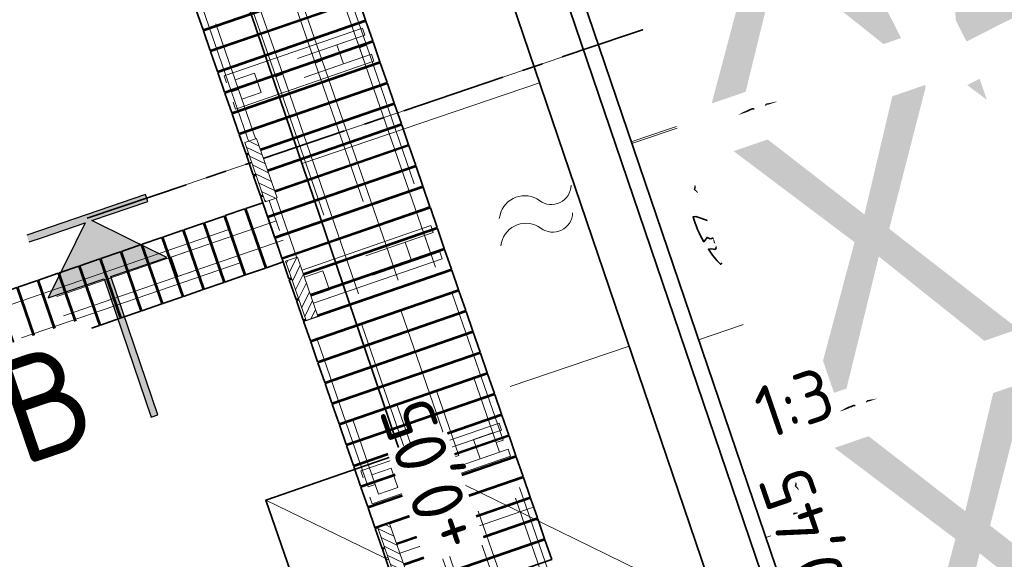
# Model space of a CAD drawing. Header units: metres. Extents: x 264779 to 275389, y 575281 to 580396.
# Tile 54 of 174: x 265279.39 to 265288.81, y 576991.29 to 576996.46. Entities that reach past the tile are written whole.
import ezdxf
from ezdxf.enums import TextEntityAlignment as Align

# ---------------------------------------------------------------- set-up
doc = ezdxf.new("R2018")
doc.units = ezdxf.units.M
doc.set_wipeout_variables(frame=1)
for name, pattern in [('B-WE-RI-HWA_PVC_400-G', [10, 4, -1, 1, -1, 3]), ('B-WE-VH-KANTOPSLUITING_TROTTOIRBAND_RWS_[AFMETINGEN1]-G', [10, 2.5, -1.5, 0, -1.5, 0, -1.5, 0, -1.5, 0, -1.5]), ('HIDDEN', [9.524999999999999, 6.35, -3.175]), ('XX-CENTER', [8, 5, -1, 1, -1])]:
    doc.linetypes.add(name, pattern=pattern)
for name, color, linetype, lineweight, true_color in [('N-GV-GR-BOOM-S', 7, 'Continuous', 35, 0x00a500), ('N-OI-RI-BELUCHTINGSDRAINAGE_PVC_160-G', 3, 'B-WE-RI-DRAINAGE_PVC_160-G', 35, 0x00ff00), ('N-OI-RI-DWA_PVC_250-G', 20, 'B-WE-RI-DWA_PVC_250-G', 35, 0xff3f00), ('N-OI-RI-HWA_PVC_400-G', 150, 'B-WE-RI-HWA_PVC_400-G', 35, 0x007fff)]:
    doc.layers.add(name, color=color, linetype=linetype, lineweight=lineweight, true_color=true_color)
for name, color, linetype, lineweight in [('N-OI-RI-ALGEMEEN-B.O.B.-T25', 7, 'Continuous', 25), ('N-OI-RI-ALGEMEEN-INFORMATIE-T25', 7, 'Continuous', 25), ('N-OI-RI-ALGEMEEN-VERHANG-T25', 7, 'Continuous', 25), ('N-WA-RI-DETAIL1-G', 1, 'HIDDEN', 18), ('N-WE-GK-BESCHOEIING-G', 130, 'B-WE-GK-BESCHOEIING_TYPE_1-G', 35), ('N-WE-GK-BESCHOEIING_ACHTERKANT-G', 130, 'Continuous', 35), ('N-WE-GW-TALUD_KRUIN-G', 3, 'Continuous', 35), ('N-WE-GW-TALUD_TEEN-G', 94, 'Continuous', 35), ('N-WE-GW-TALUDARCERING_KORT-G', 90, 'Continuous', 18), ('N-WE-GW-TALUDARCERING_LANG-G', 60, 'Continuous', 13), ('N-WE-GW-WATERGANG_BODEM-G', 44, 'Continuous', 35), ('N-WE-IE-MEUBILAIR_WATERWEGMEUBILAIR_KIKKER-S', 11, 'Continuous', 18), ('N-WE-VH-GOOT_SBS-G', 40, 'Continuous', 35), ('N-WE-VH-KANTOPSLUITING_TROTTOIRBAND_RWS_110-220x250-G', 60, 'B-WE-VH-KANTOPSLUITING_TROTTOIRBAND_RWS_[AFMETINGEN1]-G', 35), ('N-WE-VH-VERHARDING_STRAATBAKSTEEN_DIKFORMAAT_KEPER-G', 40, 'Continuous', 35), ('N-XX-AL-HOOGTELABEL-T25-M', 7, 'Continuous', 25), ('N-XX-AL-TOPOGRAFIE-G', 7, 'Continuous', 35), ('N-XX-AL-TOPOGRAFIE-S', 7, 'Continuous', 18), ('X-XX-AL-AANPIJLING-T25', 7, 'Continuous', 25), ('X-XX-AL-PROFIELLIJN-S', 7, 'Continuous', 25), ('X-XX-AL-VERKANTING_DAKPROFIEL-S', 7, 'Continuous', 25), ('X-XX-AL-VERWIJZING_DOORSNEDE-G', 7, 'XX-CENTER', 35)]:
    doc.layers.add(name, color=color, linetype=linetype, lineweight=lineweight)
doc.layers.add('X-XX-AL-HULPLAAG-G', color=6, linetype='Continuous', lineweight=18, plot=False)
doc.styles.add('NLCS-ISO', font='NLCS-ISO.ttf')
doc.styles.add('NLCS-ISO-ANNOTATIVE-T25', font='NLCS-ISO.ttf', dxfattribs={"height": 2.5})
doc.styles.add('NLCS-ISO-M1000-T25', font='NLCS-ISO.ttf', dxfattribs={"height": 2.5})
doc.styles.get("Standard").update_dxf_attribs({"font": 'arial.ttf'})
doc.linetypes.add('B-WE-GK-BESCHOEIING_TYPE_1-G', pattern='A,7.5,[151,NLCS.shx,S=2,R=0,X=-0.25,Y=0.6],2.5', length=10)
doc.linetypes.add('B-WE-RI-DRAINAGE_PVC_160-G', pattern='A,10.25,-3,[160,NLCS.shx,S=0.25,R=0,X=0,Y=0],-3.5,["o",Standard,S=1,R=0,X=-0.35,Y=-0.35],-3.25', length=20)
doc.linetypes.add('B-WE-RI-DWA_PVC_250-G', pattern='A,6,-5.5,["O   O   O",NLCS-ISO,S=0.5,R=0,X=-2.5,Y=-0.2],-3.5,5', length=20)
doc.dimstyles.new('NLCS-ANNOTATIVE-T25-SCHRAP', dxfattribs={"dimtxt": 2.5, "dimasz": 1.4, "dimexe": 2, "dimexo": 2, "dimgap": 0.7, "dimtad": 1, "dimzin": 0, "dimtxsty": 'NLCS-ISO-ANNOTATIVE-T25', "dimblk": 'OBLIQUE', "dimcen": 2.5, "dimdle": 2, "dimclrd": 256, "dimclre": 256, "dimclrt": 256, "dimadec": 1, "dimazin": 0, "dimtfac": 1, "dimtofl": 0, "dimtmove": 1, "dimatfit": 0, "dimldrblk": 'OBLIQUE', "dimfxl": 2, "dimfxlon": 1, "dimtfillclr": 256, "dimtolj": 1, "dimtzin": 0, "dimlwd": 18, "dimlwe": 18, "dimarcsym": 0})

# ---------------------------------------------------------------- blocks, each defined once
blk = doc.blocks.new('_Oblique')
at = {"color": 0, "linetype": 'ByBlock', "lineweight": -2}
blk.add_line((-0.5, -0.5), (0.5, 0.5), dxfattribs=at)
blk = doc.blocks.new('*D22')
at = {"layer": 'Defpoints', "color": 0, "transparency": 16777216}
for p in [(265280.6786362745, 577002.293790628), (265274.2817315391, 576991.7192973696), (265284.9584005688, 576989.9030544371)]:
    blk.add_point(p, dxfattribs=at)
at = {"layer": 'X-XX-AL-AANPIJLING-T25', "lineweight": 18, "transparency": 16777216}
for p, q in [((265280.809226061, 577001.9157082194), (265280.5480464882, 577002.6718730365)), ((265271.3223302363, 576999.0621194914), (265281.0567186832, 577002.4243804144)), ((265271.8310024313, 576998.8146268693), (265271.5698228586, 576999.5707916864))]:
    blk.add_line(p, q, dxfattribs=at)
at = {"layer": 'X-XX-AL-AANPIJLING-T25', "lineweight": 18, "transparency": 16777216, "xscale": 0.28, "yscale": 0.28, "zscale": 0.28}
for p, rotation in [((265280.6786362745, 577002.293790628), 19.05492901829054), ((265271.700412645, 576999.1927092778), 199.0549290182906)]:
    blk.add_blockref('_Oblique', p, dxfattribs=dict(at, rotation=rotation))
at = {"layer": 'X-XX-AL-AANPIJLING-T25', "transparency": 16777216, "insert": (265276.0458756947, 577001.1591406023), "char_height": 0.5, "attachment_point": 5, "rotation": 19.054929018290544, "style": 'NLCS-ISO-ANNOTATIVE-T25', "bg_fill": 3, "box_fill_scale": 1.1, "bg_fill_color": 256, "bg_fill_true_color": 13158600, "bg_fill_transparency": 0}
blk.add_mtext('\\A1;9,50', dxfattribs=at)
blk = doc.blocks.new('*D23')
at = {"layer": 'Defpoints', "color": 0, "transparency": 16777216}
for p in [(265282.5690482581, 577002.9467395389), (265286.8489763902, 576990.5555290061), (265284.9584005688, 576989.9030544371)]:
    blk.add_point(p, dxfattribs=at)
at = {"layer": 'X-XX-AL-AANPIJLING-T25', "lineweight": 18, "transparency": 16777216}
for p, q in [((265282.6996380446, 577002.5686571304), (265282.4384584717, 577003.3248219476)), ((265280.3005538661, 577002.163200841), (265282.9471306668, 577003.0773293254)), ((265280.8092260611, 577001.9157082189), (265280.5480464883, 577002.6718730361))]:
    blk.add_line(p, q, dxfattribs=at)
at = {"layer": 'X-XX-AL-AANPIJLING-T25', "lineweight": 18, "transparency": 16777216, "xscale": 0.28, "yscale": 0.28, "zscale": 0.28}
for p, rotation in [((265282.5690482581, 577002.9467395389), 19.05492901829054), ((265280.6786362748, 577002.2937906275), 199.0549290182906)]:
    blk.add_blockref('_Oblique', p, dxfattribs=dict(at, rotation=rotation))
at = {"layer": 'X-XX-AL-AANPIJLING-T25', "transparency": 16777216, "insert": (265281.4801935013, 577003.0361557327), "char_height": 0.5, "attachment_point": 5, "rotation": 19.054929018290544, "style": 'NLCS-ISO-ANNOTATIVE-T25', "bg_fill": 3, "box_fill_scale": 1.1, "bg_fill_color": 256, "bg_fill_true_color": 13158600, "bg_fill_transparency": 0}
blk.add_mtext('\\A1;2,00', dxfattribs=at)
blk = doc.blocks.new('*U39')
at = {"lineweight": 30, "flags": 27}
blk.add_attdef('HELLING_2', text='', height=2.499999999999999, rotation=206.9533991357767, dxfattribs=at).set_placement((9.528794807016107, -1.993402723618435), align=Align.TOP_LEFT)
at = {"lineweight": 30}
blk.add_attdef('HELLING', text='', height=2.5, rotation=190.9533991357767, dxfattribs=at).set_placement((0.6283306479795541, -6.055908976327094), align=Align.TOP_LEFT)
blk = doc.blocks.new('*U100')
blk.add_hatch(color=256).paths.add_polyline_path([(-3.002745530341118, 0.1918912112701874), (-3.004714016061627, -0.1581032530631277), (-0.1759814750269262, -0.1740129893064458), (-3.016825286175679, -2.983079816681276), (-0.1868700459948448, -2.998996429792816), (-0.226239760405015, -9.998885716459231), (0.1137548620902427, -10.00079795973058), (0.1531245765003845, -3.000908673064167), (2.983079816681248, -3.016825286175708), (0.1740129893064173, -0.1759814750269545), (2.998968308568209, -0.1918699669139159), (3.000936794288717, 0.1581244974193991)])
at = {"linetype": 'Continuous'}
blk.add_lwpolyline([(-3.004714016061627, -0.1581032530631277), (-2.328893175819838, -0.1619042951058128), (-0.1762953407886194, -0.1740112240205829), (-0.9186807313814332, -0.9084045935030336), (-3.016825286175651, -2.983079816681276), (-0.1868700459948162, -2.998996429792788), (-0.2262397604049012, -9.998885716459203), (0.1137548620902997, -10.00079795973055), (0.1531245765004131, -3.000908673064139), (2.983079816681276, -3.016825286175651), (1.578546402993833, -1.596403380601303), (0.1734500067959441, -0.1759783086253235), (2.998968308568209, -0.1918699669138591), (3.000936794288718, 0.158124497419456), (-3.002745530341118, 0.1918912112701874)], dxfattribs=at)
at = {"layer": 'X-XX-AL-VERWIJZING_DOORSNEDE-G'}
blk.add_lwpolyline([(0, 0), (74.99881378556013, -0.4218183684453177)], dxfattribs=at)
at = {"insert": (-4.776607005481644, -5.213116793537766), "char_height": 4.999999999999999, "attachment_point": 2, "rotation": 359.67775280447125, "style": 'NLCS-ISO', "bg_fill": 3, "box_fill_scale": 1.15, "bg_fill_color": 256, "bg_fill_transparency": 0}
blk.add_mtext('B', dxfattribs=at)
blk = doc.blocks.new('*U150')
at = {"layer": 'N-OI-RI-ALGEMEEN-B.O.B.-T25', "lineweight": 30, "ltscale": 0.5, "oblique": 30, "flags": 8}
for tag, p in [('+0,00', (-83.66676012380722, 244.6481309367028)), ('+0,01', (-1.323742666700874, 2.33425459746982))]:
    blk.add_attdef(tag, text='', height=2.5, rotation=108.7682761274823, dxfattribs=at).set_placement(p, align=Align.BOTTOM_LEFT)
at = {"layer": 'N-OI-RI-ALGEMEEN-INFORMATIE-T25', "lineweight": 30, "ltscale": 0.5, "oblique": 30, "flags": 8}
blk.add_attdef('BETON%%C160', text='', height=2.5, rotation=108.7682761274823, dxfattribs=at).set_placement((-46.49143291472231, 146.0819556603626), align=Align.BOTTOM_RIGHT)
at = {"layer": 'N-OI-RI-ALGEMEEN-VERHANG-T25', "lineweight": 30, "ltscale": 0.5, "oblique": 30, "flags": 8}
blk.add_attdef('1:1000', text='', height=2.5, rotation=108.7682761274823, dxfattribs=at).set_placement((-46.02916097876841, 133.8942856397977), align=Align.BOTTOM_LEFT)
blk = doc.blocks.new('*U152')
at = {"flags": 128}
blk.add_lwpolyline([(-7.450580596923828e-09, -4.656612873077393e-10), (-59.05629647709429, 173.8046855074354)], dxfattribs=at)
at = {"layer": 'N-OI-RI-ALGEMEEN-B.O.B.-T25', "lineweight": 30, "ltscale": 0.5, "oblique": 30, "flags": 43}
for tag, p in [('+0,00', (-55.55993520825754, 165.0830213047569)), ('+0,01', (-0.3724452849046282, 2.657503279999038))]:
    blk.add_attdef(tag, text='', height=2.5, rotation=108.7670114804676, dxfattribs=at).set_placement(p, align=Align.TOP_LEFT)
at = {"layer": 'N-OI-RI-ALGEMEEN-INFORMATIE-T25', "lineweight": 30, "ltscale": 0.5, "oblique": 30, "flags": 43}
blk.add_attdef('BETON%%C160', text='', height=2.5, rotation=108.7670114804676, dxfattribs=at).set_placement((-30.84193111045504, 81.52268714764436), align=Align.TOP_RIGHT)
at = {"layer": 'N-OI-RI-ALGEMEEN-VERHANG-T25', "lineweight": 30, "ltscale": 0.5, "oblique": 30, "flags": 43}
blk.add_attdef('1:1000', text='', height=2.5, rotation=108.7670114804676, dxfattribs=at).set_placement((-23.95845650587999, 72.071935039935), align=Align.TOP_LEFT)
blk = doc.blocks.new('BOOM')
blk.add_lwpolyline([(0.3987779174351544, 4.34424961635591), (0.4068101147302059, 4.353639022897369), (0.4144662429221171, 4.361840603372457), (0.4218039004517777, 4.36920935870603), (0.4288806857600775, 4.3761002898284), (0.4357541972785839, 4.382868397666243), (0.4424820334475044, 4.389868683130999), (0.4491217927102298, 4.397456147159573), (0.4557310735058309, 4.405985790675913), (0.4622602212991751, 4.41584358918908), (0.4682305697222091, 4.427539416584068), (0.4730561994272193, 4.441614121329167), (0.4761511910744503, 4.458608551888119), (0.4769296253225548, 4.479063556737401), (0.4748055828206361, 4.503519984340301), (0.4691931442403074, 4.53251868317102), (0.4381798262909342, 4.641635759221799, -0.5293802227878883), (0.4878173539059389, 4.700947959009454, -0.08713876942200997), (2.045227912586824, 4.26384220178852, -0.3723405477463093), (2.106244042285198, 4.123633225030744), (2.170159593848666, 3.797753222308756), (2.010102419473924, 3.638201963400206), (1.836640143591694, 3.674522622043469), (1.629119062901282, 3.518876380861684), (1.708541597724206, 3.321247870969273), (1.923431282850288, 3.252119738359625), (2.500306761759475, 3.384727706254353), (2.640982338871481, 3.307005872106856), (2.627193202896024, 3.183194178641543), (2.495602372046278, 3.102148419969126), (2.375976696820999, 2.711768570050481), (2.528988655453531, 2.461500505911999), (2.920617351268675, 3.085555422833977, -0.5046405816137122), (3.140271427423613, 2.894764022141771, 0.3319483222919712), (3.267157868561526, 2.693230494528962, 0.282007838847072), (3.681371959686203, 2.769398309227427), (3.648234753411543, 2.752252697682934, -0.5121558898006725), (3.837951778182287, 2.750751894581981, -0.1607604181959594), (4.697004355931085, -0.05169747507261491), (4.588986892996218, -0.1558635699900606), (4.588047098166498, -0.2709153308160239), (4.482533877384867, -0.2902863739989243), (4.495772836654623, -0.4037004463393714), (4.331532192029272, -0.3508312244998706), (4.281794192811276, -0.4787032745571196), (4.484321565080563, -0.6133576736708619), (4.547656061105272, -0.6635139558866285), (4.659341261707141, -0.5524494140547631, -0.1063709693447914), (4.001892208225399, -2.406679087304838), (3.41620020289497, -2.029217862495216), (3.307659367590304, -2.103838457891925), (3.238407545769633, -1.793056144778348), (3.029755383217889, -1.542788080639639), (2.787641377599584, -1.545155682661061), (2.793282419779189, -1.834767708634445), (2.609555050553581, -2.468733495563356), (2.637432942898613, -2.589627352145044), (2.770680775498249, -2.608685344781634), (3.623238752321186, -2.934605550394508, -0.2362982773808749), (-0.2075243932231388, -4.622307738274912, 0.1596250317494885), (-0.3199674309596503, -4.397955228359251, 0.3508021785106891), (-0.2902491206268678, -4.174571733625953, -0.5046405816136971), (-0.5531954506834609, -4.050038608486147), (-0.4892187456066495, -3.844850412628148), (-0.5969296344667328, -3.653208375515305), (-0.7390886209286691, -3.667472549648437), (-0.7604602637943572, -3.820534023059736), (-0.8683093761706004, -3.882888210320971), (-0.9959863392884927, -3.78527215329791), (-1.106231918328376, -3.203708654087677), (-1.190332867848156, -3.119737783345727), (-1.403219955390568, -3.12637517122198), (-1.462415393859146, -3.378935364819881), (-1.549165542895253, -3.406174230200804), (-1.630999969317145, -3.616835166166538), (-1.846968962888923, -3.501336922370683, 0.7335825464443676), (-1.768083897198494, -3.66274319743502, -0.8616245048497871), (-1.724211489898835, -3.805577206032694, 0.2799778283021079), (-1.883663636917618, -4.049792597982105), (-1.87702568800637, -4.059096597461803, -0.8270561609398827), (-2.035627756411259, -4.225184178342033, -0.1167741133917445), (-3.828223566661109, -2.356820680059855), (-3.79339575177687, -2.350307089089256), (-3.76493396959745, -2.342410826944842), (-3.742092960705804, -2.333415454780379), (-3.724127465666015, -2.323604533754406), (-3.710292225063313, -2.313261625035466), (-3.69984197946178, -2.302670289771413), (-3.692031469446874, -2.292114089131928), (-3.473611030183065, -2.013538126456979), (-3.468919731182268, -2.003820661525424), (-3.465085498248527, -1.994495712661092), (-3.461816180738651, -1.985353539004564), (-3.458819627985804, -1.976184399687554), (-3.455803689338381, -1.966778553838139), (-3.452476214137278, -1.956926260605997), (-3.448545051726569, -1.946417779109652), (-3.443718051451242, -1.935043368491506), (-3.437803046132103, -1.922657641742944), (-3.43100780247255, -1.909372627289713), (-3.423640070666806, -1.895364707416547), (-3.416007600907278, -1.88081026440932), (-3.408418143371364, -1.865885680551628), (-3.401179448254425, -1.850767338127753), (-3.394599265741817, -1.835631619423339), (-3.388985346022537, -1.820654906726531), (-3.384593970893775, -1.806019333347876), (-3.381475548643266, -1.791930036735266), (-3.379629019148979, -1.778597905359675), (-3.379053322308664, -1.766233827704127), (-3.379747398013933, -1.755048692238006), (-3.381710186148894, -1.745253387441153), (-3.384940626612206, -1.737058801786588), (-3.389437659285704, -1.730675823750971), (-3.395177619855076, -1.726207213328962), (-3.402046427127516, -1.723323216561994), (-3.409907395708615, -1.721585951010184), (-3.418623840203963, -1.720557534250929), (-3.428059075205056, -1.719800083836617), (-3.43807641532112, -1.718875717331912), (-3.44853917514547, -1.717346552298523), (-3.459310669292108, -1.714774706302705), (-3.470277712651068, -1.71082271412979), (-3.481421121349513, -1.705554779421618), (-3.492745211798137, -1.699135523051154), (-3.50425430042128, -1.691729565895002), (-3.515952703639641, -1.683501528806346), (-3.527844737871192, -1.674616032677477), (-3.539934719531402, -1.665237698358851), (-3.552226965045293, -1.655531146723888), (-3.564698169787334, -1.645612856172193), (-3.577214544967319, -1.635406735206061), (-3.589614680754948, -1.624788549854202), (-3.601737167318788, -1.613634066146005), (-3.825925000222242, -1.870157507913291), (-3.837007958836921, -1.857557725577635), (-3.847329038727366, -1.844048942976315), (-3.856726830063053, -1.829506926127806), (-3.865489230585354, -1.814105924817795), (-3.875701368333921, -1.799214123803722), (-3.88989767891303, -1.786498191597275), (-3.910612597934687, -1.777624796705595), (-3.94038056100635, -1.774260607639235), (-3.981736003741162, -1.778072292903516), (-4.037213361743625, -1.790726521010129), (-4.109347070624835, -1.813889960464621, -0.04099741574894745), (-4.417328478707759, -0.9470890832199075), (-4.257176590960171, -0.9746547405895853), (-4.114496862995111, -1.066137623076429), (-4.038465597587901, -0.9972947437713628), (-3.94700318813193, -0.8546361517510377), (-4.034588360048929, -0.7207480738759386), (-3.985542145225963, -0.5229899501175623), (-4.167342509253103, -0.5080714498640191), (-4.289085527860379, -0.3901508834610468), (-4.510309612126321, -0.5348354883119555, -0.05814040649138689), (-4.5988862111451, 0.7644784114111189), (-4.47324192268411, 0.7395528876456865), (-3.963079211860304, 0.335541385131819), (-3.742832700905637, 0.4119701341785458), (-2.884168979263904, 0.6385843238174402), (-2.811019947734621, 0.9221287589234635), (-3.142900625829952, 1.054281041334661), (-3.193741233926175, 1.162956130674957), (-3.799705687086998, 1.460400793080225), (-3.813162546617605, 1.63068809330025), (-4.017955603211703, 1.804271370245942), (-4.101227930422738, 1.972836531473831), (-3.961329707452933, 2.192710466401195), (-3.648771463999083, 2.241643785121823), (-3.364856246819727, 2.427282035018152), (-3.361664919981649, 2.618591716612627), (-3.538710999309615, 2.827212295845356), (-3.491690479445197, 2.915399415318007), (-3.56178316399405, 3.051834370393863, -0.1342797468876), (-1.53434658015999, 4.457609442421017, -0.5417265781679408), (-1.472156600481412, 4.40997469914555), (-1.482215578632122, 4.277483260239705), (-1.480081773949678, 4.208620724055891), (-1.470720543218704, 4.155952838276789), (-1.455714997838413, 4.116594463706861), (-1.436648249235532, 4.087660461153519), (-1.415103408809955, 4.066265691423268), (-1.392663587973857, 4.049525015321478), (-1.370911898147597, 4.034553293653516), (-1.351100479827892, 4.019063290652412), (-1.33315758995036, 4.003159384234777), (-1.316680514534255, 3.987543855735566), (-1.301266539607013, 3.972918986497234), (-1.286512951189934, 3.959987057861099), (-1.272017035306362, 3.949450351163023), (-1.25737607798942, 3.942011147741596), (-1.242187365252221, 3.938371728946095), (-1.226133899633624, 3.938974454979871), (-1.209241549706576, 3.943222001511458), (-1.191621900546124, 3.950257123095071), (-1.173386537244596, 3.959222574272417), (-1.154647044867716, 3.969261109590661), (-1.135515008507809, 3.979515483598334), (-1.116102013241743, 3.989128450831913), (-1.096519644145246, 3.997242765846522), (-1.076885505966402, 4.003246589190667), (-1.057341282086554, 4.007509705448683), (-1.038034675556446, 4.010647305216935), (-1.019113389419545, 4.013274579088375), (-1.000725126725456, 4.016006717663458), (-0.9830175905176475, 4.019458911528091), (-0.9661384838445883, 4.024246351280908), (-0.9502355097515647, 4.030984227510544), (-0.9354276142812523, 4.04011654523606), (-0.9217187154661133, 4.051402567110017), (-0.909083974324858, 4.064430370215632), (-0.8974985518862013, 4.078788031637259), (-0.8877237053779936, 3.986718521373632), (-0.8669159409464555, 3.962948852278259), (-0.7688214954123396, 3.796562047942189), (-0.5630461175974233, 3.684102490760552), (-0.8545067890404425, 4.156201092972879), (-0.8491501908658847, 4.170546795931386), (-0.8454482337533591, 4.184469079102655), (-0.8437656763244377, 4.198121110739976), (-0.8444672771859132, 4.211656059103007), (-0.8479177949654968, 4.225227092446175), (-0.8544819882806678, 4.238987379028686), (-0.8645246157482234, 4.253090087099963), (-0.8783150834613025, 4.267823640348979), (-0.8957413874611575, 4.284017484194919), (-0.9165961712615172, 4.302636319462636), (-0.9406720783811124, 4.324644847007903), (-0.96776175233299, 4.351007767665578), (-0.9976578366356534, 4.382689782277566), (-1.030152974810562, 4.420655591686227), (-1.10569949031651, 4.518565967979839, -0.5431042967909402), (-1.079694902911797, 4.592575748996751, -0.04676559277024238), (-0.2159664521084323, 4.718149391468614, -0.3851675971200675), (-0.1673587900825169, 4.678487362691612), (-0.1404077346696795, 4.501466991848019), (-0.1270176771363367, 4.446162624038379), (-0.112003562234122, 4.407440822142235), (-0.09572821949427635, 4.382290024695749), (-0.07855447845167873, 4.367698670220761), (-0.0608451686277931, 4.360655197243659), (-0.04296311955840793, 4.35814804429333), (-0.02527116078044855, 4.357165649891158), (-0.008065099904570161, 4.355231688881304), (0.008627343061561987, 4.352010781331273), (0.02484547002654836, 4.347702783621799), (0.04062858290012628, 4.342507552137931), (0.05601598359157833, 4.336624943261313), (0.07104697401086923, 4.330254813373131), (0.08576085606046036, 4.323597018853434), (0.1001969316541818, 4.316851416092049), (0.1143637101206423, 4.310171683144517), (0.1281465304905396, 4.303526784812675), (0.1413999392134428, 4.296839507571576), (0.1539784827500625, 4.290032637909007), (0.1657367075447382, 4.283028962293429), (0.1765291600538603, 4.275751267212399), (0.1862103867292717, 4.2681223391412), (0.1946349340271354, 4.260064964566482), (0.2017367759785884, 4.251567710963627), (0.2077675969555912, 4.242882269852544), (0.2130585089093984, 4.23432611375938), (0.2179406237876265, 4.226216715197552), (0.2227450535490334, 4.218871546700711), (0.2278029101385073, 4.212608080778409), (0.2334453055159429, 4.207743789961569), (0.2400033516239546, 4.204596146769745), (0.2477214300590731, 4.203414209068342), (0.2564970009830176, 4.20417337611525), (0.2661407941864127, 4.20678063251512), (0.2764635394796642, 4.211142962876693), (0.2872759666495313, 4.217167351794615), (0.2983888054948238, 4.224760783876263), (0.3096127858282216, 4.233830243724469), (0.3207586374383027, 4.244282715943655), (0.3316651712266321, 4.255981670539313), (0.3422835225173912, 4.268616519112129), (0.352592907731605, 4.281833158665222), (0.3625725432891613, 4.29527748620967), (0.3722016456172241, 4.308595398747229), (0.3814594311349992, 4.321432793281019), (0.3903251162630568, 4.33343556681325)], format="xyb", close=True)
blk.add_circle((0, 0), 0.1382965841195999)
at = {"lineweight": 30, "flags": 104}
blk.add_attdef('01', text='', height=1.8, dxfattribs=at).set_placement((-2.447075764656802, 3.093546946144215), align=Align.TOP_LEFT)
blk = doc.blocks.new('SOG-TOPOGRAFIE_WATER-SO')
at = {"flags": 128}
for points in [[(-1.912067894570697, 0.4603085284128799), (-1.824502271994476, 0.5985739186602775, -0.5388311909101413), (0.1837699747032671, 0.6342924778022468, 0.6051675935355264), (1.859057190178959, 0.83247287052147, -4.03570463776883)], [(-2.279607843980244, -0.8082764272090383), (-2.192042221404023, -0.6700110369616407, -0.5388311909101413), (-0.1837699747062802, -0.6342924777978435, 0.6051675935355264), (1.491517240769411, -0.4361120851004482, -4.03570463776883)]]:
    blk.add_lwpolyline(points, format="xyb", dxfattribs=at)
blk = doc.blocks.new('*D215')
at = {"layer": 'Defpoints', "color": 0, "transparency": 16777216}
for p in [(265281.9092822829, 576994.1401380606), (265283.5404687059, 576989.413698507), (265278.0577988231, 576987.521522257)]:
    blk.add_point(p, dxfattribs=at)
at = {"layer": 'X-XX-AL-AANPIJLING-T25', "lineweight": 18, "transparency": 16777216}
for p, q in [((265276.2961174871, 576992.6260769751), (265278.188293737, 576987.1434070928)), ((265276.8047275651, 576992.3784567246), (265276.0484972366, 576992.117466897)), ((265278.4359139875, 576987.6520171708), (265277.6796836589, 576987.3910273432))]:
    blk.add_line(p, q, dxfattribs=at)
at = {"layer": 'X-XX-AL-AANPIJLING-T25', "lineweight": 18, "transparency": 16777216, "xscale": 0.28, "yscale": 0.28, "zscale": 0.28}
for p, rotation in [((265276.4266124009, 576992.2479618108), 109.0405523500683), ((265278.0577988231, 576987.521522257), 289.0405523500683)]:
    blk.add_blockref('_Oblique', p, dxfattribs=dict(at, rotation=rotation))
at = {"layer": 'X-XX-AL-AANPIJLING-T25', "transparency": 16777216, "insert": (265276.8262789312, 576989.7411976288), "char_height": 0.5, "attachment_point": 5, "rotation": 109.04055235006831, "style": 'NLCS-ISO-ANNOTATIVE-T25', "bg_fill": 3, "box_fill_scale": 1.1, "bg_fill_color": 256, "bg_fill_true_color": 13158600, "bg_fill_transparency": 0}
blk.add_mtext('\\A1;5,00', dxfattribs=at)
blk = doc.blocks.new('Kikker')
blk.add_wipeout([(-2.5579538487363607e-10, 0.6000000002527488), (-2.220446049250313e-16, 2.220446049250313e-16), (2.9999999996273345, -1.6689227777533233e-10), (2.9999999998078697, 0.6000000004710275)])
at = {"layer": 'N-WE-IE-MEUBILAIR_WATERWEGMEUBILAIR_KIKKER-S'}
h = blk.add_hatch(dxfattribs=at)
h.set_pattern_fill('ANSI31', color=256, scale=0.09999999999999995, angle=-138.5508714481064)
h.set_pattern_definition([(225.0000000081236, (1.685447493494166, 2.088492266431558), (0.22450640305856, -0.2245064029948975), [])])
h.paths.add_polyline_path([(2.999999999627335, -1.668922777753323e-10), (0, 0), (-5.954916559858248e-10, 0.5999999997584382), (2.999999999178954, 0.6000000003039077)])
blk.add_lwpolyline([(2.999999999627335, -1.668922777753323e-10), (0, 0), (-2.557953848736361e-10, 0.6000000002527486), (2.999999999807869, 0.6000000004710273)], close=True, dxfattribs=at)

msp = doc.modelspace()

# ---------------------------------------------------------------- linework, layer by layer
at = {"layer": 'N-WA-RI-DETAIL1-G', "ltscale": 0.35, "flags": 128}
for points in [[(265286.8979124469, 576990.4137359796), (265289.7330280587, 576991.3925454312), (265278.666059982, 577023.9586814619), (265275.8245954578, 577022.9963460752)], [(265281.3310717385, 576999.9714045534), (265282.6391863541, 576996.1913468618), (265282.7053373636, 576996.2142388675), (265281.3972227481, 576999.9942965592)], [(265280.9743936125, 576999.8479736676), (265282.2825082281, 576996.0679159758), (265282.2163572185, 576996.0450239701), (265280.9082426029, 576999.8250816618)], [(265280.5963878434, 576999.717162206), (265281.9045024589, 576995.9371045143), (265281.8383514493, 576995.9142125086), (265280.5302368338, 576999.6942702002)], [(265280.1733757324, 576999.5709487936), (265281.481490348, 576995.7908911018), (265281.4153393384, 576995.7679990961), (265280.1072247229, 576999.5480567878)], [(265281.3671002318, 576995.854133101), (265281.344208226, 576995.9202841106), (265282.6672284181, 576996.3781242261), (265282.6901204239, 576996.3119732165)], [(265282.4230470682, 576996.2198961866), (265282.6073782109, 576996.2835124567), (265282.670994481, 576996.099181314), (265282.4866633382, 576996.0355650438)], [(265282.6393273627, 576996.1909393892), (265283.9474419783, 576992.4108816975), (265284.0135929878, 576992.4337737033), (265282.7054783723, 576996.213831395)], [(265281.4307640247, 576995.6701638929), (265281.4536560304, 576995.6040128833), (265282.7766762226, 576996.0618529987), (265282.7537842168, 576996.1280040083)], [(265282.2826492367, 576996.0675085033), (265283.5907638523, 576992.2874508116), (265283.5246128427, 576992.2645588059), (265282.2164982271, 576996.0446164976)], [(265281.449682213, 576995.8830566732), (265281.6340133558, 576995.9466729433), (265281.6976296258, 576995.7623418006), (265281.513298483, 576995.6987255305)], [(265281.9046434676, 576995.9366970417), (265283.2127580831, 576992.1566393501), (265283.1466070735, 576992.1337473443), (265281.838492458, 576995.913805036)], [(265281.4816313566, 576995.7904836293), (265282.7897459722, 576992.0104259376), (265282.7235949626, 576991.9875339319), (265281.4154803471, 576995.7675916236)], [(265281.8445598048, 576994.5326224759), (265279.039014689, 576993.56763838), (265279.0161780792, 576993.633808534), (265281.8217231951, 576994.5987926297)], [(265282.0212985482, 576993.9636967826), (265281.9984065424, 576994.0298477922), (265283.3214267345, 576994.4876879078), (265283.3443187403, 576994.421536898)], [(265283.0772453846, 576994.3294598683), (265283.2615765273, 576994.3930761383), (265283.3251927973, 576994.2087449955), (265283.1408616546, 576994.1451287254)], [(265281.9081760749, 576994.3482913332), (265279.102630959, 576993.3833072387), (265279.1254675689, 576993.3171370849), (265281.9310126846, 576994.2821211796)], [(265280.8381025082, 576994.1863382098), (265281.022433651, 576994.2499544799), (265281.086049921, 576994.0656233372), (265280.9017187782, 576994.0020070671)], [(265282.0849623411, 576993.7797275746), (265282.1078543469, 576993.7135765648), (265283.430874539, 576994.1714166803), (265283.4079825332, 576994.23756769)], [(265282.1038805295, 576993.9926203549), (265282.2882116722, 576994.056236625), (265282.3518279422, 576993.8719054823), (265282.1674967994, 576993.8082892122)], [(265282.675355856, 576992.0736679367), (265282.6524638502, 576992.1398189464), (265283.9754840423, 576992.5976590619), (265283.9983760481, 576992.5315080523)], [(265283.7313026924, 576992.4394310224), (265283.9156338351, 576992.5030472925), (265283.9792501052, 576992.3187161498), (265283.7949189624, 576992.2550998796)], [(265284.8967308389, 576989.8817710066), (265284.0137339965, 576992.4333662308), (265283.9475829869, 576992.410474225), (265284.8305606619, 576989.8589343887)], [(265282.7390196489, 576991.8896987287), (265282.7619116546, 576991.823547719), (265284.0849318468, 576992.2813878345), (265284.062039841, 576992.3475388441)], [(265284.407609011, 576989.7129655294), (265283.5247538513, 576992.2641513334), (265283.5909048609, 576992.2870433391), (265284.4737791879, 576989.7358021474)], [(265282.7579378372, 576992.102591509), (265282.94226898, 576992.1662077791), (265283.00588525, 576991.9818766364), (265282.8215541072, 576991.9182603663)], [(265284.0294937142, 576989.58247057), (265283.1467480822, 576992.1333398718), (265283.2128990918, 576992.1562318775), (265284.0956638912, 576989.6053071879)], [(265283.6064124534, 576989.4364569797), (265282.7237359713, 576991.9871264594), (265282.7898869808, 576992.0100184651), (265283.6725826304, 576989.4592935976)]]:
    msp.add_lwpolyline(points, close=True, dxfattribs=at)
for points in [[(265285.2407374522, 576995.2898798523), (265293.7620723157, 576998.1858860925)], [(265285.8842943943, 576993.3962498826), (265294.4056292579, 576996.2922561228)], [(265286.5278513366, 576991.502619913), (265295.0491862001, 576994.3986261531)]]:
    msp.add_lwpolyline(points, dxfattribs=at)
at = {"layer": 'N-WE-GK-BESCHOEIING-G', "ltscale": 0.6, "flags": 128}
msp.add_lwpolyline([(265302.3826638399, 577032.0779473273), (265284.3011238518, 577026.0255105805), (265275.6342554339, 577023.090251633), (265286.7078557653, 576990.5068078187), (265284.9584578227, 576989.9028369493)], dxfattribs=at)
at = {"layer": 'N-WE-GK-BESCHOEIING_ACHTERKANT-G', "flags": 128}
msp.add_lwpolyline([(265284.9584578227, 576989.9028369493), (265285.0074093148, 576989.761049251), (265286.8979124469, 576990.4137359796), (265275.8245954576, 577022.9963460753), (265284.3489888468, 577025.8833521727), (265302.4302767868, 577031.9357045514), (265302.3826638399, 577032.0779473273)], dxfattribs=at)
at = {"layer": 'N-WE-GW-TALUD_KRUIN-G', "ltscale": 0.9999899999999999, "flags": 128}
msp.add_lwpolyline([(265286.0316419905, 576987.0998114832), (265288.4708136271, 576989.7611747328), (265278.0022309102, 577020.5664760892), (265285.3062887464, 577023.040184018), (265303.3757369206, 577029.0885732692), (265311.0309943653, 577031.6103938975), (265329.1905275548, 576978.045543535), (265329.4378716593, 576977.3159570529)], dxfattribs=at)
at = {"layer": 'N-WE-GW-TALUD_TEEN-G', "ltscale": 0.9999899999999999}
msp.add_lwpolyline([(265275.8245954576, 577022.9963460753), (265286.8979124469, 576990.4137359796), (265285.2153646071, 576989.8328447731)], dxfattribs=at)
at = {"layer": 'N-WE-GW-TALUDARCERING_KORT-G'}
for p, q in [((265285.2184919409, 576993.3353127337), (265284.082313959, 576992.9491785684)), ((265287.2428668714, 576993.374583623), (265286.6369010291, 576993.1686579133))]:
    msp.add_line(p, q, dxfattribs=at)
at = {"layer": 'N-WE-GW-TALUDARCERING_LANG-G'}
for p, q in [((265284.3626503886, 576995.8535781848), (265282.0902944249, 576995.0813098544)), ((265286.4577638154, 576995.6848616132), (265285.2458321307, 576995.2730101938))]:
    msp.add_line(p, q, dxfattribs=at)
at = {"layer": 'N-WE-GW-TALUDARCERING_LANG-G', "flags": 128}
for points in [[(265286.0743334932, 576990.8170472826), (265283.033426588, 576992.3061967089)], [(265284.7952861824, 576990.3754626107), (265281.7434591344, 576991.8608419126)]]:
    msp.add_lwpolyline(points, dxfattribs=at)
at = {"layer": 'N-WE-GW-WATERGANG_BODEM-G', "flags": 128}
for points in [[(265275.685608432, 577023.6355407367), (265274.9997886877, 577023.4032701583), (265275.8042348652, 577021.0362326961), (265286.0743334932, 576990.8170472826), (265286.0743334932, 576990.8170472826), (265284.7952861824, 576990.3754626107), (265284.9584578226, 576989.9028369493), (265286.7078557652, 576990.5068078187), (265275.6342554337, 577023.090251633), (265284.3011238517, 577026.0255105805), (265302.3826638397, 577032.0779473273), (265301.75275218, 577032.394364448), (265284.1415738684, 577026.4993719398), (265284.0709641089, 577026.4754581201)], [(265284.9584578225, 576989.9028369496), (265284.9584578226, 576989.9028369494), (265282.6898546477, 576989.1196130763), (265281.7434591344, 576991.8608419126), (265283.0334265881, 576992.3061967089), (265283.033426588, 576992.3061967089), (265271.9543483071, 577024.9057590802), (265276.0649269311, 577026.2979127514)]]:
    msp.add_lwpolyline(points, dxfattribs=at)
at = {"layer": 'N-WE-VH-GOOT_SBS-G', "flags": 128}
msp.add_lwpolyline([(265233.7222271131, 576939.8869825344), (265241.2887028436, 576942.4849837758), (265234.9018812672, 576960.9909075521), (265287.106667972, 576979.0077970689, 0.4128277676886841), (265290.8301740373, 576986.6100780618), (265280.6442873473, 577016.5835059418), (265284.4274391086, 577017.8827087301), (265301.0631545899, 576968.9297374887, 0.4151548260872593), (265308.6928784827, 576965.1855926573), (265331.2075901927, 576972.917552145), (265331.3699897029, 576972.444660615), (265308.8552779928, 576964.7127011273, -0.41515482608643), (265300.5897437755, 576968.7688580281), (265284.1154254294, 577017.2468951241), (265281.2780616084, 577016.2724930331), (265291.3035848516, 576986.7709575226, -0.4128277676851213), (265287.2697866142, 576978.5351531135), (265235.5376438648, 576960.6813822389), (265241.9246297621, 576942.1747895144), (265241.4518238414, 576942.0123379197), (265233.8853455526, 576939.414339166)], format="xyb", close=True, dxfattribs=at)
at = {"layer": 'N-XX-AL-TOPOGRAFIE-G', "flags": 128}
for points in [[(265281.0773772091, 576996.550622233), (265281.142624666, 576996.3615646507), (265282.5605565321, 576996.8509205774), (265282.4953090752, 576997.0399781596)], [(265281.1458870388, 576996.3521117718), (265281.2111344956, 576996.1630541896), (265282.6290663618, 576996.6524101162), (265282.563818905, 576996.8414676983)], [(265281.2143968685, 576996.1536013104), (265281.2796443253, 576995.9645437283), (265282.6975761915, 576996.4538996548), (265282.6323287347, 576996.6429572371)], [(265281.2829066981, 576995.9550908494), (265281.348154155, 576995.766033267), (265282.7660860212, 576996.2553891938), (265282.7008385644, 576996.444446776)], [(265281.3514165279, 576995.7565803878), (265281.4166639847, 576995.5675228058), (265282.8345958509, 576996.0568787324), (265282.7693483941, 576996.2459363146)], [(265281.4199263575, 576995.5580699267), (265281.4851738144, 576995.3690123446), (265282.9031056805, 576995.8583682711), (265282.8378582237, 576996.0474258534)], [(265281.4884361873, 576995.3595594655), (265281.553683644, 576995.1705018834), (265282.9716155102, 576995.6598578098), (265282.9063680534, 576995.848915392)], [(265281.556946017, 576995.1610490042), (265281.6221934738, 576994.971991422), (265283.04012534, 576995.4613473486), (265282.974877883, 576995.6504049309)], [(265281.6254558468, 576994.962538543), (265281.6907033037, 576994.773480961), (265283.1086351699, 576995.2628368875), (265283.043387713, 576995.4518944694)], [(265281.6939656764, 576994.7640280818), (265281.7592131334, 576994.5749704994), (265283.1771449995, 576995.0643264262), (265283.1118975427, 576995.2533840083)], [(265281.7624755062, 576994.5655176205), (265281.827722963, 576994.3764600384), (265283.2456548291, 576994.865815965), (265283.1804073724, 576995.0548735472)], [(265281.8309853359, 576994.367007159), (265281.8962327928, 576994.1779495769), (265283.314164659, 576994.6673055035), (265283.2489172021, 576994.8563630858)], [(265281.3543428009, 576994.5833050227), (265281.5434003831, 576994.6485524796), (265281.7391427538, 576994.081379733), (265281.5500851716, 576994.0161322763)], [(265281.5528532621, 576994.6518148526), (265281.7135399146, 576994.7073108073), (265281.9092822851, 576994.140138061), (265281.7485956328, 576994.0846421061)], [(265281.8994951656, 576994.168496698), (265281.9647426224, 576993.9794391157), (265283.3826744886, 576994.4687950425), (265283.3174270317, 576994.6578526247)], [(265281.1558323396, 576994.514795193), (265281.3448899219, 576994.5800426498), (265281.5406322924, 576994.0128699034), (265281.3515747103, 576993.9476224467)], [(265280.9573218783, 576994.446285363), (265281.1463794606, 576994.5115328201), (265281.3421218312, 576993.9443600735), (265281.153064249, 576993.8791126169)], [(265281.9680049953, 576993.9699862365), (265282.0332524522, 576993.7809286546), (265283.4511843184, 576994.270284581), (265283.3859368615, 576994.4593421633)], [(265280.5603009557, 576994.3092657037), (265280.749358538, 576994.3745131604), (265280.9451009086, 576993.8073404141), (265280.7560433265, 576993.7420929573)], [(265280.7588114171, 576994.3777755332), (265280.9478689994, 576994.4430229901), (265281.1436113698, 576993.8758502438), (265280.9545537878, 576993.8106027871)], [(265280.3617904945, 576994.240755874), (265280.5508480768, 576994.3060033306), (265280.7465904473, 576993.7388305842), (265280.5575328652, 576993.6735831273)], [(265280.1632800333, 576994.172246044), (265280.3523376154, 576994.2374935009), (265280.5480799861, 576993.6703207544), (265280.359022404, 576993.6050732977)], [(265282.036514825, 576993.7714757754), (265282.1017622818, 576993.5824181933), (265283.519694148, 576994.07177412), (265283.4544466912, 576994.2608317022)], [(265279.7662591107, 576994.0352263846), (265279.9553166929, 576994.1004738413), (265280.1510590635, 576993.533301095), (265279.9620014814, 576993.4680536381)], [(265279.9647695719, 576994.1037362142), (265280.1538271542, 576994.1689836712), (265280.3495695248, 576993.6018109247), (265280.1605119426, 576993.536563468)], [(265279.5677486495, 576993.9667165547), (265279.7568062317, 576994.0319640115), (265279.9525486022, 576993.4647912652), (265279.7634910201, 576993.3995438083)], [(265282.1050246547, 576993.5729653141), (265282.1702721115, 576993.3839077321), (265283.5882039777, 576993.8732636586), (265283.522956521, 576994.0623212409)], [(265279.1707277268, 576993.8296968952), (265279.3597853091, 576993.8949443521), (265279.5555276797, 576993.3277716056), (265279.3664700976, 576993.2625241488)], [(265279.3692381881, 576993.898206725), (265279.5582957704, 576993.9634541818), (265279.7540381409, 576993.3962814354), (265279.5649805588, 576993.3310339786)], [(265282.1735344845, 576993.3744548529), (265282.2387819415, 576993.1853972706), (265283.6567138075, 576993.6747531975), (265283.5914663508, 576993.8638107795)], [(265282.2420443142, 576993.1759443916), (265282.3072917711, 576992.9868868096), (265283.7252236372, 576993.4762427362), (265283.6599761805, 576993.6653003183)], [(265282.310554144, 576992.9774339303), (265282.3758016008, 576992.7883763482), (265283.7937334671, 576993.2777322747), (265283.7284860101, 576993.466789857)], [(265282.3790639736, 576992.7789234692), (265282.4443114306, 576992.5898658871), (265283.8622432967, 576993.0792218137), (265283.7969958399, 576993.2682793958)], [(265282.4475738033, 576992.5804130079), (265282.5128212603, 576992.3913554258), (265283.9307531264, 576992.8807113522), (265283.8655056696, 576993.0697689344)], [(265282.5160836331, 576992.3819025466), (265282.58133109, 576992.1928449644), (265283.9992629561, 576992.6822008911), (265283.9340154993, 576992.8712584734)], [(265282.5845934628, 576992.1833920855), (265282.6498409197, 576991.9943345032), (265284.0677727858, 576992.4836904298), (265284.0025253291, 576992.672748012)], [(265282.6531032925, 576991.9848816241), (265282.7183507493, 576991.7958240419), (265284.1362826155, 576992.2851799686), (265284.0710351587, 576992.4742375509)], [(265282.7216131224, 576991.786371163), (265282.7868605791, 576991.5973135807), (265284.2047924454, 576992.0866695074), (265284.1395449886, 576992.2757270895)], [(265282.7901229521, 576991.5878607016), (265282.8553704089, 576991.3988031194), (265284.2733022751, 576991.8881590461), (265284.2080548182, 576992.0772166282)], [(265282.8586327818, 576991.3893502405), (265282.9238802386, 576991.2002926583), (265284.3418121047, 576991.6896485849), (265284.276564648, 576991.8787061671)], [(265282.9271426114, 576991.190839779), (265282.9923900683, 576991.0017821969), (265284.4103219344, 576991.4911381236), (265284.3450744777, 576991.6801957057)], [(265282.9956524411, 576990.992329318), (265283.060899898, 576990.8032717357), (265284.4788317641, 576991.2926276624), (265284.4135843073, 576991.4816852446)]]:
    msp.add_lwpolyline(points, close=True, dxfattribs=at)
at = {"layer": 'X-XX-AL-HULPLAAG-G', "flags": 128}
msp.add_lwpolyline([(265272.0720278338, 577027.2419269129), (265284.3059260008, 576991.7936302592), (265282.8879941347, 576991.3042743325), (265281.9092822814, 576994.1401380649), (265277.1828427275, 576992.5089516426), (265276.9871003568, 576993.0761243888), (265281.7135399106, 576994.7073108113), (265279.756116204, 577000.3790382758), (265275.02967665, 576998.7478518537), (265274.8339342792, 576999.3150246), (265279.5603738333, 577000.9462110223), (265277.6029501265, 577006.617938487)], dxfattribs=at)

# ---------------------------------------------------------------- next in the draw order: block references
at = {"layer": 'X-XX-AL-PROFIELLIJN-S', "xscale": 0.2, "yscale": 0.2, "zscale": 0.2, "rotation": 19.0885257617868}
msp.add_blockref('*U100', (265280.0347660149, 576994.5582060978), dxfattribs=at)

# ---------------------------------------------------------------- next in the draw order: linework, layer by layer
at = {"layer": 'N-OI-RI-BELUCHTINGSDRAINAGE_PVC_160-G', "flags": 128}
msp.add_lwpolyline([(265276.8601810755, 577021.5961832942), (265287.4782254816, 576990.3510695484)], dxfattribs=at)
at = {"layer": 'N-WE-VH-KANTOPSLUITING_TROTTOIRBAND_RWS_110-220x250-G', "ltscale": 0.9999899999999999, "flags": 128}
msp.add_lwpolyline([(265288.058924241, 577007.880286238), (265284.56472513, 577018.1624666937), (265280.365426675, 577016.7203515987), (265290.6218732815, 576986.539291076, -0.3257412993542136), (265288.5953474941, 576980.039182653), (265287.3782522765, 576983.5657742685)], format="xyb", dxfattribs=at)
at = {"layer": 'N-WE-VH-VERHARDING_STRAATBAKSTEEN_DIKFORMAAT_KEPER-G', "flags": 128}
msp.add_lwpolyline([(265284.1154254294, 577017.2468951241), (265281.2780616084, 577016.2724930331), (265291.3035848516, 576986.7709575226, -0.4128277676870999), (265287.2697866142, 576978.5351531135), (265235.5376438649, 576960.6813822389), (265241.9246297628, 576942.1747895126), (265252.3296780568, 576945.7430860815, -0.4142080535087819), (265244.0648798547, 576949.7669550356), (265243.5431682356, 576951.2786390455, -0.4142135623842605), (265247.5669973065, 576959.5435528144), (265287.4024796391, 576973.2915542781, -0.4156007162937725), (265295.677362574, 576969.2386158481), (265296.1899358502, 576967.7229397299, -0.4128332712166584), (265292.1560220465, 576959.4870954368), (265290.9189836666, 576959.0601954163), (265292.6625331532, 576953.9831494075), (265295.3609635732, 576946.3101327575, -0.4150154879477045), (265300.3216953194, 576956.4954897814), (265300.1592958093, 576956.9683813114), (265332.8315852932, 576968.1886368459), (265331.3699897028, 576972.444660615), (265308.855277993, 576964.7127011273, -0.4151548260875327), (265300.5897437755, 576968.768858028)], format="xyb", close=True, dxfattribs=at)
at = {"layer": 'X-XX-AL-HULPLAAG-G'}
for p, q in [((265280.6442873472, 577016.5835059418), (265290.8301740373, 576986.6100780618)), ((265294.2373474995, 576999.3838334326), (265280.0347660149, 576994.5582060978))]:
    msp.add_line(p, q, dxfattribs=at)

# ---------------------------------------------------------------- next in the draw order: block references
at = {"layer": 'N-GV-GR-BOOM-S'}
ref = msp.add_blockref('BOOM', (265285.7855399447, 576997.569738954), dxfattribs=dict(at, xscale=0.2, yscale=0.2, zscale=0.2, rotation=19.08852576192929))
lines = msp.add_mtext('XX', dxfattribs={"layer": '0', "insert": (265285.1206998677, 576997.9943754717), "char_height": 2.5, "attachment_point": 1, "rotation": 19.088525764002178, "bg_fill": 3, "box_fill_scale": 1.125, "bg_fill_color": 256, "bg_fill_transparency": 0})
ref.add_attrib('01', '', (265285.1206998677, 576997.9943754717)).embed_mtext(lines)
ref = msp.add_blockref('BOOM', (265286.750816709, 576994.7292740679), dxfattribs=dict(at, xscale=0.2, yscale=0.2, zscale=0.2, rotation=19.08852576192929))
lines = msp.add_mtext('XX', dxfattribs={"layer": '0', "insert": (265286.0859766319, 576995.1539105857), "char_height": 2.5, "attachment_point": 1, "rotation": 19.088525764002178, "bg_fill": 3, "box_fill_scale": 1.125, "bg_fill_color": 256, "bg_fill_transparency": 0})
ref.add_attrib('01', '', (265286.0859766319, 576995.1539105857)).embed_mtext(lines)
ref = msp.add_blockref('BOOM', (265287.7160934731, 576991.888809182), dxfattribs=dict(at, xscale=0.2, yscale=0.2, zscale=0.2, rotation=19.08852576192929))
lines = msp.add_mtext('XX', dxfattribs={"layer": '0', "insert": (265287.0512533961, 576992.3134456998), "char_height": 2.5, "attachment_point": 1, "rotation": 19.088525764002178, "bg_fill": 3, "box_fill_scale": 1.125, "bg_fill_color": 256, "bg_fill_transparency": 0})
ref.add_attrib('01', '', (265287.0512533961, 576992.3134456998)).embed_mtext(lines)
at = {"layer": 'N-OI-RI-DWA_PVC_250-G'}
ref = msp.add_blockref('*U150', (265301.2589533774, 576964.4697533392), dxfattribs=dict(at, xscale=0.2, yscale=0.2, zscale=0.2))
lines = msp.add_mtext('PVC %%C250', dxfattribs={"layer": 'N-OI-RI-ALGEMEEN-INFORMATIE-T25', "ltscale": 0.5, "insert": (265291.9606667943, 576993.6861444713), "char_height": 2.5, "attachment_point": 1, "rotation": 108.76827612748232, "bg_fill": 3, "box_fill_scale": 1.1, "bg_fill_color": 256, "bg_fill_transparency": 0})
ref.add_attrib('BETON%%C160', '', (265291.9606667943, 576993.6861444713)).embed_mtext(lines)
at = {"layer": 'N-OI-RI-HWA_PVC_400-G'}
ref = msp.add_blockref('*U152', (265294.171752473, 576979.8844795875), dxfattribs=dict(at, xscale=0.2, yscale=0.2, zscale=0.2))
lines = msp.add_mtext('1:1000', dxfattribs={"layer": 'N-OI-RI-ALGEMEEN-VERHANG-T25', "ltscale": 0.5, "insert": (265289.3800611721, 576994.2988665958), "char_height": 2.5, "attachment_point": 1, "rotation": 108.76701148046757, "bg_fill": 3, "box_fill_scale": 1.1, "bg_fill_color": 256, "bg_fill_transparency": 0})
ref.add_attrib('1:1000', '', (265289.3800611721, 576994.2988665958)).embed_mtext(lines)
at = {"layer": 'X-XX-AL-VERKANTING_DAKPROFIEL-S'}
ref = msp.add_blockref('*U39', (265289.07120478, 576998.0037694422), dxfattribs=dict(at, xscale=0.2, yscale=0.2, zscale=0.2, rotation=180))
lines = msp.add_mtext('2,0%', dxfattribs={"layer": '0', "insert": (265287.1654458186, 576998.4024499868), "char_height": 2.5, "attachment_point": 1, "rotation": 26.953399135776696, "bg_fill": 3, "box_fill_scale": 1.15, "bg_fill_color": 256, "bg_fill_transparency": 0})
ref.add_attrib('HELLING_2', '', (265287.1654458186, 576998.4024499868)).embed_mtext(lines)

# ---------------------------------------------------------------- next in the draw order: dimensions: what is measured, and where the dimension line sits
at = {"layer": 'X-XX-AL-AANPIJLING-T25'}
dim = msp.add_linear_dim(base=(265280.6786362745, 577002.293790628), p1=(265274.2817315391, 576991.7192973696), p2=(265284.9584005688, 576989.9030544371), angle=199.0549290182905, dimstyle='NLCS-ANNOTATIVE-T25-SCHRAP', override={"dimtfill": 1}, dxfattribs=at)
dim.commit()
dim.dimension.update_dxf_attribs({"geometry": '*D22', "text_midpoint": (265276.0458756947, 577001.1591406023)})

# ---------------------------------------------------------------- next in the draw order: dimensions: what is measured, and where the dimension line sits
dim = msp.add_linear_dim(base=(265282.5690482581, 577002.9467395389), p1=(265284.9584005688, 576989.9030544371), p2=(265286.8489763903, 576990.5555290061), angle=199.0549290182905, dimstyle='NLCS-ANNOTATIVE-T25-SCHRAP', override={"dimtfill": 1}, dxfattribs=at)
dim.commit()
dim.dimension.update_dxf_attribs({"geometry": '*D23', "text_midpoint": (265281.4801935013, 577003.0361557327)})

# ---------------------------------------------------------------- next in the draw order: block references
at = {"layer": 'N-WE-IE-MEUBILAIR_WATERWEGMEUBILAIR_KIKKER-S', "xscale": 0.2, "yscale": 0.2, "zscale": 0.2, "rotation": 109.0405521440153}
msp.add_blockref('Kikker', (265281.8505377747, 576994.7546666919), dxfattribs=at)
at = {"layer": 'N-XX-AL-TOPOGRAFIE-S', "xscale": 0.2, "yscale": 0.2, "zscale": 0.2, "rotation": 19.0885257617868}
msp.add_blockref('SOG-TOPOGRAFIE_WATER-SO', (265284.3686987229, 576994.5951942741), dxfattribs=at)

# ---------------------------------------------------------------- next in the draw order: texts
at = {"layer": 'N-XX-AL-HOOGTELABEL-T25-M', "char_height": 0.4999999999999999, "attachment_point": 1, "style": 'NLCS-ISO-M1000-T25', "bg_fill": 3, "box_fill_scale": 1.1, "bg_fill_color": 256, "bg_fill_transparency": 0}
for s, insert, width, rotation in [('1:3', (265286.3743743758, 576992.9104163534), 0.7048013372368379, 18.95339915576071), ('+0,45', (265286.941141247, 576990.6162940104), 1.042879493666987, 108.95339915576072)]:
    msp.add_mtext(s, dxfattribs=dict(at, insert=insert, width=width, rotation=rotation))

# ---------------------------------------------------------------- next in the draw order: dimensions: what is measured, and where the dimension line sits
at = {"layer": 'X-XX-AL-AANPIJLING-T25'}
dim = msp.add_linear_dim(base=(265278.0577988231, 576987.521522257), p1=(265281.9092822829, 576994.1401380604), p2=(265283.5404687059, 576989.413698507), angle=289.0405523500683, dimstyle='NLCS-ANNOTATIVE-T25-SCHRAP', override={"dimtad": 4, "dimtfill": 1}, dxfattribs=at)
dim.commit()
dim.dimension.update_dxf_attribs({"geometry": '*D215', "text_midpoint": (265276.8262789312, 576989.7411976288)})

# ---------------------------------------------------------------- next in the draw order: block references
at = {"layer": 'N-WE-IE-MEUBILAIR_WATERWEGMEUBILAIR_KIKKER-S', "yscale": 0.2, "zscale": 0.2}
for p, xscale, rotation in [((265282.0463265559, 576994.1873594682), -0.2, 109.0405525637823), ((265283.1228863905, 576991.0679766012), 0.2, 109.0405521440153)]:
    msp.add_blockref('Kikker', p, dxfattribs=dict(at, xscale=xscale, rotation=rotation))

# ---------------------------------------------------------------- next in the draw order: texts
at = {"layer": 'N-XX-AL-HOOGTELABEL-T25-M', "insert": (265283.3091760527, 576991.3100181), "char_height": 0.4999999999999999, "width": 1.042879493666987, "attachment_point": 1, "rotation": 109.0885257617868, "style": 'NLCS-ISO-M1000-T25', "bg_fill": 3, "box_fill_scale": 1.1, "bg_fill_color": 256, "bg_fill_transparency": 0}
msp.add_mtext('+0,05', dxfattribs=at)

doc.saveas('drawing.dxf')
